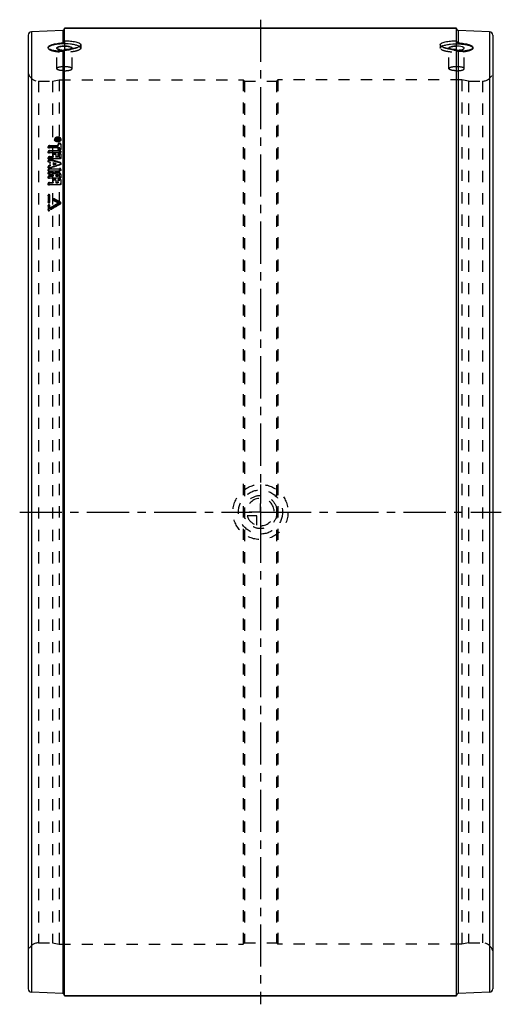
# Model space of a CAD drawing. Header units: millimetres. Extents: x 360 to 640, y 214 to 786.
import ezdxf

# ---------------------------------------------------------------- set-up
doc = ezdxf.new("R2010")
doc.units = ezdxf.units.MM
doc.header["$LTSCALE"] = 65.185185
doc.linetypes.add('CENTER', pattern=[0.6, 0.375, -0.075, 0.075, -0.075])
doc.linetypes.add('HIDDEN', pattern=[0.2, 0.1, -0.1])
doc.layers.get('0').update_dxf_attribs({"linetype": 'CONTINUOUS'})
for name, color, linetype in [('KOERPER', 7, 'CONTINUOUS'), ('KONST.EL_MIT_GEO', 7, 'CONTINUOUS'), ('KURVEN', 7, 'CONTINUOUS'), ('L1', 7, 'CONTINUOUS')]:
    doc.layers.add(name, color=color, linetype=linetype)

msp = doc.modelspace()

# ---------------------------------------------------------------- linework, layer by layer
at = {"color": 8, "linetype": 'HIDDEN'}
for p, q in [((370.85, 750.35), (379, 750.35)), ((490.65, 750.35), (509.35, 750.35)), ((621, 750.35), (629.15, 750.35)), ((370.85, 249.65), (379, 249.65)), ((490.65, 249.65), (509.35, 249.65)), ((621, 249.65), (629.15, 249.65))]:
    msp.add_line(p, q, dxfattribs=at)
at = {"layer": 'KOERPER', "color": 7, "linetype": 'Continuous'}
for p, q in [((614, 781), (386, 781)), ((614, 219), (386, 219))]:
    msp.add_line(p, q, dxfattribs=at)
at = {"layer": 'KONST.EL_MIT_GEO', "color": 7, "linetype": 'Continuous'}
for p, q in [((385.04, 779.79), (366.91, 779)), ((366.91, 779), (366.91, 221)), ((385.04, 779.79), (385.04, 772.55)), ((386, 773.52), (386, 781)), ((386, 781), (614, 781)), ((614, 773.52), (614, 781)), ((614.96, 779.79), (614.96, 772.55)), ((633.09, 779), (614.96, 779.79)), ((633.09, 779), (633.09, 221)), ((365, 777), (365, 223)), ((635, 777), (635, 223)), ((385.04, 767.66), (385.04, 220.21)), ((386, 219), (386, 768.81)), ((614, 219), (614, 768.81)), ((614.96, 767.66), (614.96, 220.21)), ((385.04, 220.21), (366.91, 221)), ((386, 219), (614, 219)), ((633.09, 221), (614.96, 220.21))]:
    msp.add_line(p, q, dxfattribs=at)
at = {"layer": 'KONST.EL_MIT_GEO', "color": 2, "linetype": 'CENTER'}
for p, q in [((386, 773.52), (386, 768.81)), ((614, 768.81), (614, 773.52))]:
    msp.add_line(p, q, dxfattribs=at)
at = {"layer": 'KONST.EL_MIT_GEO', "color": 8, "linetype": 'HIDDEN'}
for p, q in [((376.5, 769.9), (376.5, 769.49)), ((381.55, 757.52), (381.55, 769.49)), ((390.45, 757.52), (390.45, 769.49)), ((395.5, 771.43), (395.5, 769.49)), ((604.5, 771.43), (604.5, 769.49)), ((609.55, 757.52), (609.55, 769.49)), ((618.45, 757.52), (618.45, 769.49)), ((623.5, 769.9), (623.5, 769.49)), ((370.85, 750.35), (370.85, 249.65)), ((370.85, 750.35), (379, 750.35)), ((379, 750.35), (383, 751)), ((379, 750.35), (379, 249.65)), ((383, 751), (383, 249)), ((383, 751), (490, 751)), ((490, 751), (490, 249)), ((490, 751), (490.65, 750.35)), ((490.65, 750.35), (490.65, 249.65)), ((490.65, 750.35), (509.35, 750.35)), ((510, 751), (509.35, 750.35)), ((509.35, 750.35), (509.35, 249.65)), ((510, 751), (510, 249)), ((617, 751), (510, 751)), ((617, 751), (617, 249)), ((621, 750.35), (617, 751)), ((621, 750.35), (621, 249.65)), ((621, 750.35), (629.15, 750.35)), ((629.15, 750.35), (629.15, 249.65)), ((380.31, 716.52), (380.33, 716.13)), ((380.73, 716.54), (380.75, 716.15)), ((381.15, 716.85), (381.18, 715.93)), ((381.15, 716.85), (381.15, 716.67)), ((382.04, 716.76), (381.15, 716.85)), ((381.15, 716.67), (381.57, 716.62)), ((381.15, 716.5), (381.98, 716.52)), ((381.18, 716.28), (381.15, 716.5)), ((381.15, 716.32), (383.13, 716.38)), ((381.18, 716.46), (382.07, 716.37)), ((382, 716.19), (381.18, 716.28)), ((381.18, 716.11), (382, 716.14)), ((381.18, 715.93), (381.18, 716.11)), ((383.16, 716), (381.18, 715.93)), ((381.57, 716.62), (381.84, 716.59)), ((381.84, 716.59), (381.98, 716.58)), ((381.98, 716.58), (382, 716.14)), ((381.98, 716.58), (381.98, 716.52)), ((382, 716.14), (382, 716.19)), ((382.04, 716.76), (382.07, 716.37)), ((382.26, 716.62), (382.29, 716.15)), ((382.26, 716.53), (382.26, 716.62)), ((382.26, 716.53), (382.85, 716.55)), ((382.29, 716.24), (382.29, 716.15)), ((382.29, 716.15), (382.87, 716.17)), ((382.41, 716.89), (382.71, 716.91)), ((382.41, 716.89), (382.43, 716.33)), ((382.41, 716.72), (382.71, 716.73)), ((382.43, 716.51), (382.73, 716.52)), ((382.73, 716.34), (382.43, 716.33)), ((382.71, 716.91), (382.73, 716.34)), ((382.85, 716.64), (382.87, 716.17)), ((382.85, 716.64), (382.85, 716.55)), ((382.87, 716.17), (382.87, 716.26)), ((383.13, 716.65), (383.16, 716)), ((383.13, 716.38), (383.13, 716.65)), ((383.16, 716.27), (383.16, 716)), ((383.58, 716.31), (383.56, 716.7)), ((384, 716.33), (383.98, 716.72)), ((376.49, 712.23), (376.51, 711.85)), ((376.49, 709.32), (376.51, 708.95)), ((377.34, 712.83), (382.29, 712.99)), ((377.34, 712.83), (377.36, 712.45)), ((377.34, 711.72), (382.29, 711.89)), ((377.34, 711.72), (377.36, 711.34)), ((377.34, 709.93), (383.13, 710.12)), ((377.34, 709.93), (377.36, 709.56)), ((377.36, 712.45), (382.31, 712.61)), ((382.31, 711.51), (377.36, 711.34)), ((377.36, 709.56), (383.16, 709.75)), ((382.29, 713.66), (382.31, 713.28)), ((382.31, 712.61), (382.29, 713.66)), ((382.29, 712.99), (382.31, 712.61)), ((382.29, 711.89), (382.31, 711.51)), ((382.31, 710.83), (382.29, 711.89)), ((382.29, 711.21), (382.31, 710.83)), ((383.13, 710.12), (383.16, 709.75)), ((383.98, 713.71), (384, 713.33)), ((383.98, 713.71), (384, 710.89)), ((383.98, 711.27), (384, 710.89)), ((384, 709.24), (383.98, 709.61)), ((376.49, 705.83), (376.51, 705.46)), ((376.49, 704.1), (376.51, 703.74)), ((377, 703.61), (377.02, 703.24)), ((377, 703.61), (377.69, 703.42)), ((377.34, 708.81), (383.13, 709)), ((377.34, 708.81), (377.36, 708.44)), ((377.34, 706.45), (379.39, 706.52)), ((377.34, 706.45), (377.36, 706.08)), ((377.34, 705.3), (383.13, 705.49)), ((377.34, 705.3), (377.36, 704.94)), ((383.16, 708.62), (377.36, 708.44)), ((377.36, 706.08), (379.41, 706.15)), ((383.16, 705.12), (377.36, 704.94)), ((377.68, 704.69), (377.7, 704.32)), ((379.39, 707.66), (379.41, 707.28)), ((379.41, 706.15), (379.39, 707.66)), ((379.39, 706.52), (379.41, 706.15)), ((381.08, 707.71), (381.11, 707.34)), ((381.08, 707.71), (381.11, 706.2)), ((381.08, 706.57), (382.29, 706.61)), ((381.08, 706.57), (381.11, 706.2)), ((381.11, 706.2), (382.31, 706.24)), ((382.29, 707.84), (382.31, 707.47)), ((382.31, 706.24), (382.29, 707.84)), ((382.29, 706.61), (382.31, 706.24)), ((383.13, 709), (383.16, 708.62)), ((383.13, 705.49), (383.16, 705.12)), ((383.98, 707.89), (384, 707.52)), ((383.98, 707.89), (384, 705.72)), ((383.98, 706.09), (384, 705.72)), ((376.49, 700.58), (376.51, 700.22)), ((376.49, 698.8), (376.51, 698.45)), ((377.69, 701.4), (377, 701.16)), ((377, 701.16), (377.02, 700.8)), ((377.71, 703.06), (377.02, 703.24)), ((377.02, 700.8), (377.71, 701.04)), ((377.34, 699.45), (383.13, 699.63)), ((377.34, 699.45), (377.36, 699.09)), ((377.34, 698.26), (383.13, 698.44)), ((377.34, 698.26), (377.36, 697.9)), ((377.36, 699.09), (383.16, 699.27)), ((383.16, 698.08), (377.36, 697.9)), ((377.68, 700.1), (377.7, 699.75)), ((377.71, 701.04), (377.69, 703.42)), ((377.69, 703.42), (377.71, 703.06)), ((377.69, 701.4), (377.71, 701.04)), ((379.39, 702.96), (379.41, 702.6)), ((379.39, 702.96), (379.41, 701.61)), ((379.39, 702.96), (380.21, 702.74)), ((379.39, 701.97), (379.41, 701.61)), ((379.78, 700.81), (381.54, 701.41)), ((380.21, 702.74), (381.03, 702.52)), ((381.03, 702.52), (381.05, 702.15)), ((381.54, 701.41), (383.48, 702.06)), ((383.13, 699.63), (383.16, 699.27)), ((383.13, 698.44), (383.16, 698.08)), ((383.48, 703.13), (383.5, 702.77)), ((383.48, 702.06), (383.5, 701.7)), ((384, 702.27), (383.98, 702.63)), ((384, 698.73), (383.98, 699.09)), ((376.49, 697.01), (376.51, 696.66)), ((376.49, 694.64), (376.51, 694.29)), ((376.98, 696.5), (377, 696.15)), ((377.34, 695.3), (379.39, 695.36)), ((377.34, 695.3), (377.36, 694.95)), ((377.34, 694.08), (383.13, 694.26)), ((377.34, 694.08), (377.36, 693.74)), ((377.36, 694.95), (379.41, 695.01)), ((383.16, 693.91), (377.36, 693.74)), ((377.7, 697.61), (377.72, 697.26)), ((379.39, 695.78), (379.41, 695.43)), ((379.41, 695.01), (379.39, 695.78)), ((379.39, 695.36), (379.41, 695.01)), ((379.39, 692.72), (379.41, 692.37)), ((379.41, 691.14), (379.39, 692.72)), ((380.09, 696.9), (380.11, 696.55)), ((381.08, 695.75), (381.11, 695.06)), ((381.08, 695.75), (381.11, 695.06)), ((381.08, 695.41), (382.29, 695.45)), ((381.08, 692.77), (381.11, 692.42)), ((381.08, 692.77), (381.11, 691.19)), ((381.11, 695.06), (382.31, 695.1)), ((382.29, 695.79), (382.31, 695.1)), ((382.31, 695.1), (382.29, 695.79)), ((382.29, 693.01), (382.31, 692.66)), ((382.31, 691.23), (382.29, 693.01)), ((383.13, 694.26), (383.16, 693.91)), ((383.98, 695.91), (384, 695.49)), ((383.98, 695.84), (383.98, 695.91)), ((383.98, 695.84), (384, 694.55)), ((383.98, 694.89), (384, 694.55)), ((383.98, 693.06), (384, 692.72)), ((383.98, 693.06), (384, 690.66)), ((376.49, 690.75), (376.51, 690.41)), ((377.34, 691.42), (379.39, 691.48)), ((377.34, 691.42), (377.36, 691.08)), ((377.34, 690.18), (383.13, 690.36)), ((377.34, 690.18), (377.36, 689.84)), ((377.36, 691.08), (379.41, 691.14)), ((383.16, 690.02), (377.36, 689.84)), ((379.39, 691.48), (379.41, 691.14)), ((381.08, 691.54), (382.29, 691.57)), ((381.08, 691.54), (381.11, 691.19)), ((381.11, 691.19), (382.31, 691.23)), ((382.29, 691.57), (382.31, 691.23)), ((383.13, 690.36), (383.16, 690.02)), ((383.98, 691), (384, 690.66)), ((376.49, 684.01), (376.51, 679.94)), ((376.51, 683.68), (376.49, 684.01)), ((377.5, 679.97), (377.48, 684.04)), ((377.5, 683.71), (377.48, 684.04)), ((379.37, 681.57), (379.39, 681.25)), ((379.59, 680.97), (379.56, 681.3)), ((380.18, 681.59), (380.16, 681.92)), ((376.51, 679.94), (376.49, 680.26)), ((376.49, 677.98), (376.51, 675.37)), ((376.51, 677.67), (376.49, 677.98)), ((376.51, 675.37), (376.49, 675.69)), ((377.28, 675.4), (378, 675.84)), ((377.3, 675.09), (377.28, 675.4)), ((377.5, 679.97), (377.48, 680.29)), ((377.5, 676.17), (377.48, 678.01)), ((377.5, 677.69), (377.48, 678.01)), ((377.5, 676.17), (377.48, 676.48)), ((378, 675.84), (378.58, 676.19)), ((382.69, 679.29), (382.67, 679.61)), ((383.09, 678.92), (383.78, 679.33)), ((383.8, 679.63), (383.78, 679.95)), ((383.8, 679.01), (383.78, 679.33)), ((384, 679.35), (383.98, 679.67)), ((370.85, 249.65), (379, 249.65)), ((379, 249.65), (383, 249)), ((383, 249), (490, 249)), ((490, 249), (490.65, 249.65)), ((490.65, 249.65), (509.35, 249.65)), ((510, 249), (509.35, 249.65)), ((617, 249), (510, 249)), ((621, 249.65), (617, 249)), ((621, 249.65), (629.15, 249.65))]:
    msp.add_line(p, q, dxfattribs=at)
at = {"layer": 'KONST.EL_MIT_GEO', "color": 7, "linetype": 'Continuous'}
for centre, radius, start, end in [((367, 777), 2, 92.5, 180), ((385, 780.79), 1, 272.5, 321.1111), ((615, 780.79), 1, 180, 267.5), ((633, 777), 2, 0, 87.5), ((384.64, 798.76), 31.1, 267.9323, 270.7424), ((385.93, 783.89), 15.55, 263.9669, 268.0545), ((385.03, 768.64), 0.982, 270.7839, 281.068), ((386, 753.7), 16.94, 90.0014, 92.0204), ((386, 785.28), 16.94, 267.9796, 269.9986), ((386, 800.89), 32.08, 269.9924, 273.5602), ((386.14, 798.71), 29.9, 273.5552, 275.3831), ((613.86, 798.72), 29.9, 264.6197, 266.4469), ((614, 800.89), 32.08, 266.442, 270.0075), ((614, 785.28), 16.94, 270.0014, 272.0204), ((614.07, 783.89), 15.55, 271.9455, 276.0331), ((615.36, 798.76), 31.11, 269.2576, 272.0667), ((367, 223), 2, 180, 267.5), ((385, 219.21), 1, 38.8889, 87.5), ((615, 219.21), 1, 92.5, 180), ((633, 223), 2, 272.5, 360)]:
    msp.add_arc(centre, radius, start, end, dxfattribs=at)
at = {"layer": 'KONST.EL_MIT_GEO', "color": 8, "linetype": 'HIDDEN'}
for centre, radius, start, end in [((385, 780.79), 1, 321.1111, 360), ((384.62, 797.92), 30.27, 267.3336, 269.1746), ((384.64, 799.11), 31.46, 269.1667, 270.7298), ((385.04, 768.61), 0.958, 343.497, 349.3292), ((385.07, 768.61), 0.927, 349.2915, 359.9323), ((386, 801.2), 32.38, 270.001, 271.7029), ((386, 785.28), 16.94, 269.9986, 272.0204), ((386.07, 783.89), 15.55, 271.9455, 276.0331), ((386.01, 800.84), 32.03, 271.7004, 272.9375), ((386.08, 799.53), 30.72, 272.9325, 274.4324), ((386.29, 796.95), 28.13, 274.4196, 277.9227), ((613.63, 796.19), 27.36, 262.0281, 265.6313), ((613.92, 799.54), 30.72, 265.5694, 267.0687), ((613.93, 783.89), 15.55, 263.9669, 268.0545), ((613.99, 800.84), 32.03, 267.0638, 268.302), ((614, 801.2), 32.39, 268.2987, 269.9991), ((614, 785.28), 16.94, 267.9796, 270.0014), ((614.97, 768.64), 0.982, 258.921, 269.216), ((615.36, 799.11), 31.46, 269.2702, 270.8326), ((615.38, 797.92), 30.27, 270.8247, 272.6653), ((370.85, 756.35), 6, 193.0029, 270), ((629.15, 756.35), 6, 270, 346.9971), ((382.01, 717.97), 2.52, 254.7424, 260.5398), ((382.12, 715.65), 1.84, 108.2664, 114.4547), ((382.19, 715.45), 2.06, 102.7798, 108.2769), ((382.05, 718.21), 2.76, 260.5182, 271.9174), ((382.22, 715.32), 2.19, 91.9663, 102.8101), ((382.05, 718.27), 2.82, 271.958, 282.8691), ((382.08, 718.12), 2.67, 282.8209, 288.2459), ((382.17, 717.87), 2.4, 288.2364, 294.204), ((383.23, 716.68), 0.752, 352.582, 2.9674), ((-101.39, -1086.23), 1853.89, 74.83844, 75.02396), ((-101.26, -1089.71), 1856.87, 74.86701, 75.05221), ((1313.98, -2072.14), 2925.75, 108.54403, 108.6638), ((-97.73, -201.89), 1003.9, 61.4109, 61.61235), ((-97.3, -203.16), 1004.54, 61.45708, 61.65831), ((-94.54, -198.78), 1000.48, 61.43915, 61.67518), ((-94.12, -200.06), 1001.13, 61.48528, 61.72106), ((1141.66, -582.48), 1471.64, 120.99598, 121.29167), ((1134.75, -571.65), 1459.89, 121.00851, 121.24633), ((1134.73, -574.08), 1461.68, 120.96444, 121.20186), ((1140.36, -577.84), 1467.28, 121.07176, 121.2772), ((370.85, 243.65), 6, 90, 166.9971), ((629.15, 243.65), 6, 13.0029, 90), ((385, 219.21), 1, 0, 38.8889)]:
    msp.add_arc(centre, radius, start, end, dxfattribs=at)
at = {"layer": 'KONST.EL_MIT_GEO', "color": 7, "linetype": 'Continuous'}
for points, knots in [([(376.5, 769.9), (376.5, 770.26), (377.07, 770.81), (377.96, 771.24), (379.5, 771.79), (381.88, 772.26), (383.93, 772.48), (385.04, 772.55)], [0, 0, 0, 0, 0.118085, 0.212819, 0.332923, 0.638063, 1, 1, 1, 1]), ([(385.04, 772.55), (385.29, 772.56), (385.79, 772.78), (386, 773.28), (386, 773.52)], [0, 0, 0, 0, 0.506716, 1, 1, 1, 1]), ([(386, 773.73), (387.21, 773.73), (389.47, 773.63), (392.11, 773.28), (393.83, 772.79), (394.83, 772.38), (395.5, 771.81), (395.5, 771.43)], [0, 0, 0, 0, 0.359588, 0.667685, 0.789217, 0.884515, 1, 1, 1, 1]), ([(604.5, 771.43), (604.5, 771.81), (605.17, 772.38), (606.17, 772.79), (607.89, 773.28), (610.53, 773.63), (612.79, 773.73), (614, 773.73)], [0, 0, 0, 0, 0.115485, 0.210783, 0.332315, 0.640413, 1, 1, 1, 1]), ([(614.96, 772.55), (616.07, 772.48), (618.12, 772.26), (620.5, 771.79), (622.04, 771.24), (622.93, 770.81), (623.5, 770.26), (623.5, 769.9)], [0, 0, 0, 0, 0.361937, 0.667077, 0.787181, 0.881915, 1, 1, 1, 1]), ([(383.52, 767.67), (381.9, 767.73), (379.7, 767.97), (377.38, 768.78), (376.63, 769.38), (376.53, 769.7)], [0, 0, 0, 0, 0.651401, 0.867735, 1, 1, 1, 1]), ([(393.93, 770.85), (393.31, 771.09), (391.84, 771.48), (388.47, 771.96), (384.81, 772.02), (381.28, 771.67), (379.08, 771.23), (377.52, 770.68), (376.72, 770.1), (376.57, 769.79)], [0, 0, 0, 0, 0.112186, 0.252494, 0.5697, 0.719674, 0.846637, 0.94104, 1, 1, 1, 1]), ([(385.4, 770.63), (384.48, 770.6), (383.23, 770.45), (381.94, 770.04), (381.55, 769.66), (381.55, 769.49)], [0, 0, 0, 0, 0.668009, 0.881316, 1, 1, 1, 1]), ([(381.55, 769.49), (381.55, 769.26), (382.24, 768.79), (382.85, 768.67), (383.29, 768.58)], [0, 0, 0, 0, 0.337878, 1, 1, 1, 1]), ([(383.29, 768.58), (383.37, 768.56), (383.7, 768.5), (384.04, 768.46), (384.3, 768.43)], [0, 0, 0, 0, 0.236433, 1, 1, 1, 1]), ([(387.7, 770.56), (387.57, 770.57), (387, 770.62), (386.43, 770.65), (386, 770.65)], [0, 0, 0, 0, 0.242645, 1, 1, 1, 1]), ([(390.45, 769.49), (390.45, 769.62), (390.21, 769.93), (389.28, 770.33), (388.38, 770.48), (387.7, 770.56)], [0, 0, 0, 0, 0.125814, 0.333642, 1, 1, 1, 1]), ([(393.7, 769.93), (393.02, 769.67), (391.44, 769.26), (389.84, 769.03), (388.95, 768.95)], [0, 0, 0, 0, 0.448942, 1, 1, 1, 1]), ([(390.17, 769.09), (390.22, 769.12), (390.34, 769.22), (390.45, 769.38), (390.45, 769.49)], [0, 0, 0, 0, 0.311983, 1, 1, 1, 1]), ([(395.5, 771.43), (395.5, 771.13), (395.11, 770.65), (394.43, 770.24), (393.96, 770.03), (393.7, 769.93)], [0, 0, 0, 0, 0.370728, 0.65023, 1, 1, 1, 1]), ([(394.76, 770.45), (394.7, 770.48), (394.43, 770.63), (394.15, 770.76), (393.93, 770.85)], [0, 0, 0, 0, 0.225795, 1, 1, 1, 1]), ([(606.3, 769.93), (606.04, 770.03), (605.57, 770.24), (604.89, 770.65), (604.5, 771.13), (604.5, 771.43)], [0, 0, 0, 0, 0.349782, 0.629291, 1, 1, 1, 1]), ([(605.24, 770.45), (605.3, 770.48), (605.57, 770.63), (605.85, 770.76), (606.07, 770.85)], [0, 0, 0, 0, 0.225795, 1, 1, 1, 1]), ([(606.07, 770.85), (606.69, 771.09), (608.16, 771.48), (611.53, 771.96), (615.19, 772.02), (618.72, 771.67), (620.92, 771.23), (622.48, 770.68), (623.28, 770.1), (623.43, 769.79)], [0, 0, 0, 0, 0.112186, 0.252494, 0.5697, 0.719674, 0.846637, 0.94104, 1, 1, 1, 1]), ([(611.05, 768.95), (610.16, 769.03), (608.56, 769.26), (606.98, 769.67), (606.3, 769.93)], [0, 0, 0, 0, 0.551048, 1, 1, 1, 1]), ([(612.3, 770.56), (611.62, 770.48), (610.72, 770.33), (609.79, 769.93), (609.55, 769.62), (609.55, 769.49)], [0, 0, 0, 0, 0.666358, 0.874186, 1, 1, 1, 1]), ([(609.55, 769.49), (609.55, 769.46), (609.58, 769.29), (609.72, 769.17), (609.83, 769.09)], [0, 0, 0, 0, 0.207661, 1, 1, 1, 1]), ([(614, 770.65), (613.57, 770.65), (613, 770.62), (612.43, 770.57), (612.3, 770.56)], [0, 0, 0, 0, 0.757355, 1, 1, 1, 1]), ([(618.45, 769.49), (618.45, 769.68), (618.14, 769.95), (617.67, 770.15), (616.31, 770.57), (615.05, 770.65), (614, 770.65)], [0, 0, 0, 0, 0.116839, 0.212936, 0.334834, 1, 1, 1, 1]), ([(614.96, 767.66), (614.71, 767.66), (614.21, 767.86), (614, 768.37), (614, 768.61)], [0, 0, 0, 0, 0.504306, 1, 1, 1, 1]), ([(615.7, 768.43), (615.79, 768.44), (616.13, 768.48), (616.47, 768.53), (616.71, 768.58)], [0, 0, 0, 0, 0.262765, 1, 1, 1, 1]), ([(622.38, 768.75), (621.61, 768.39), (619.63, 767.9), (617.63, 767.72), (616.48, 767.67)], [0, 0, 0, 0, 0.426393, 1, 1, 1, 1]), ([(616.71, 768.58), (617.15, 768.67), (617.76, 768.79), (618.45, 769.26), (618.45, 769.49)], [0, 0, 0, 0, 0.662122, 1, 1, 1, 1]), ([(623.5, 769.9), (623.5, 769.79), (623.42, 769.5), (623.02, 769.09), (622.62, 768.86), (622.38, 768.75)], [0, 0, 0, 0, 0.18432, 0.527555, 1, 1, 1, 1])]:
    msp.add_open_spline(points, degree=3, knots=knots, dxfattribs=at)
at = {"layer": 'KONST.EL_MIT_GEO', "color": 8, "linetype": 'HIDDEN'}
for points, knots in [([(614.96, 772.55), (614.71, 772.56), (614.21, 772.78), (614, 773.28), (614, 773.52)], [0, 0, 0, 0, 0.506723, 1, 1, 1, 1]), ([(395.5, 769.49), (395.5, 769.1), (394.83, 768.52), (393.83, 768.08), (392.64, 767.71), (391.22, 767.42), (388.98, 767.12), (386, 766.98), (383.02, 767.12), (380.78, 767.42), (379.36, 767.71), (378.17, 768.08), (377.17, 768.52), (376.5, 769.1), (376.5, 769.49)], [0, 0, 0, 0, 0.058344, 0.106302, 0.167192, 0.239541, 0.32105, 0.5, 0.67895, 0.760459, 0.832808, 0.893698, 0.941656, 1, 1, 1, 1]), ([(381.55, 769.49), (381.55, 769.68), (381.86, 769.95), (382.33, 770.15), (383.69, 770.57), (384.95, 770.65), (386, 770.65)], [0, 0, 0, 0, 0.116839, 0.212936, 0.334834, 1, 1, 1, 1]), ([(383.29, 768.58), (382.9, 768.66), (382.31, 768.81), (381.69, 769.14), (381.59, 769.34)], [0, 0, 0, 0, 0.629763, 1, 1, 1, 1]), ([(385.04, 767.66), (385.25, 767.66), (385.66, 767.79), (385.9, 768.15), (385.96, 768.34)], [0, 0, 0, 0, 0.503431, 1, 1, 1, 1]), ([(386, 770.65), (387.05, 770.65), (388.31, 770.57), (389.67, 770.15), (390.14, 769.95), (390.45, 769.68), (390.45, 769.49)], [0, 0, 0, 0, 0.665166, 0.787064, 0.883161, 1, 1, 1, 1]), ([(387.7, 768.43), (387.57, 768.41), (387, 768.36), (386.43, 768.34), (386, 768.34)], [0, 0, 0, 0, 0.242645, 1, 1, 1, 1]), ([(387.7, 768.43), (388.21, 768.48), (389.05, 768.62), (389.89, 768.89), (390.17, 769.09)], [0, 0, 0, 0, 0.593393, 1, 1, 1, 1]), ([(393.93, 770.85), (394.22, 770.74), (394.84, 770.46), (395.5, 769.89), (395.5, 769.49)], [0, 0, 0, 0, 0.441082, 1, 1, 1, 1]), ([(395.5, 769.49), (395.5, 769.58), (395.41, 769.99), (395.04, 770.27), (394.76, 770.45)], [0, 0, 0, 0, 0.199806, 1, 1, 1, 1]), ([(606.07, 770.85), (605.78, 770.74), (605.16, 770.46), (604.5, 769.89), (604.5, 769.49)], [0, 0, 0, 0, 0.441082, 1, 1, 1, 1]), ([(604.5, 769.49), (604.5, 769.58), (604.59, 769.99), (604.96, 770.27), (605.24, 770.45)], [0, 0, 0, 0, 0.199805, 1, 1, 1, 1]), ([(623.5, 769.49), (623.5, 769.1), (622.83, 768.52), (621.83, 768.08), (620.64, 767.71), (619.22, 767.42), (616.98, 767.12), (614, 766.98), (611.02, 767.12), (608.78, 767.42), (607.36, 767.71), (606.17, 768.08), (605.17, 768.52), (604.5, 769.1), (604.5, 769.49)], [0, 0, 0, 0, 0.058344, 0.106302, 0.167192, 0.239541, 0.32105, 0.5, 0.67895, 0.760459, 0.832808, 0.893698, 0.941656, 1, 1, 1, 1]), ([(609.55, 769.49), (609.55, 769.68), (609.86, 769.95), (610.33, 770.15), (611.69, 770.57), (612.95, 770.65), (614, 770.65)], [0, 0, 0, 0, 0.116839, 0.212936, 0.334834, 1, 1, 1, 1]), ([(612.3, 768.43), (611.79, 768.48), (610.95, 768.62), (610.11, 768.89), (609.83, 769.09)], [0, 0, 0, 0, 0.593399, 1, 1, 1, 1]), ([(612.3, 768.43), (612.43, 768.41), (613, 768.36), (613.57, 768.34), (614, 768.34)], [0, 0, 0, 0, 0.242645, 1, 1, 1, 1]), ([(616.79, 767.69), (618.33, 767.76), (620.43, 768), (622.64, 768.8), (623.35, 769.37), (623.46, 769.67)], [0, 0, 0, 0, 0.649197, 0.865595, 1, 1, 1, 1]), ([(386, 758.67), (384.95, 758.67), (383.69, 758.59), (382.33, 758.18), (381.86, 757.97), (381.55, 757.7), (381.55, 757.52)], [0, 0, 0, 0, 0.665272, 0.787133, 0.883141, 1, 1, 1, 1]), ([(386, 756.36), (384.95, 756.36), (383.69, 756.44), (382.33, 756.85), (381.86, 757.06), (381.55, 757.33), (381.55, 757.52)], [0, 0, 0, 0, 0.665272, 0.787133, 0.883141, 1, 1, 1, 1]), ([(390.45, 757.52), (390.45, 757.7), (390.14, 757.97), (389.67, 758.18), (388.31, 758.59), (387.05, 758.67), (386, 758.67)], [0, 0, 0, 0, 0.116859, 0.212867, 0.334728, 1, 1, 1, 1]), ([(386, 756.36), (387.05, 756.36), (388.31, 756.44), (389.67, 756.85), (390.14, 757.06), (390.45, 757.33), (390.45, 757.52)], [0, 0, 0, 0, 0.665272, 0.787133, 0.883141, 1, 1, 1, 1]), ([(614, 758.67), (612.95, 758.67), (611.69, 758.59), (610.33, 758.18), (609.86, 757.97), (609.55, 757.7), (609.55, 757.52)], [0, 0, 0, 0, 0.665272, 0.787133, 0.883141, 1, 1, 1, 1]), ([(614, 756.36), (612.95, 756.36), (611.69, 756.44), (610.33, 756.85), (609.86, 757.06), (609.55, 757.33), (609.55, 757.52)], [0, 0, 0, 0, 0.665272, 0.787133, 0.883141, 1, 1, 1, 1]), ([(618.45, 757.52), (618.45, 757.7), (618.14, 757.97), (617.67, 758.18), (616.31, 758.59), (615.05, 758.67), (614, 758.67)], [0, 0, 0, 0, 0.116859, 0.212867, 0.334728, 1, 1, 1, 1]), ([(614, 756.36), (615.05, 756.36), (616.31, 756.44), (617.67, 756.85), (618.14, 757.06), (618.45, 757.33), (618.45, 757.52)], [0, 0, 0, 0, 0.665272, 0.787133, 0.883141, 1, 1, 1, 1]), ([(382.14, 717.78), (381.9, 717.77), (381.44, 717.69), (380.7, 717.39), (380.29, 716.85), (380.31, 716.52)], [0, 0, 0, 0, 0.302821, 0.580797, 1, 1, 1, 1]), ([(380.33, 716.13), (380.31, 716.46), (380.73, 717), (381.46, 717.3), (381.92, 717.38), (382.17, 717.39)], [0, 0, 0, 0, 0.419121, 0.6972, 1, 1, 1, 1]), ([(380.31, 716.52), (380.31, 716.46), (380.36, 716.19), (380.54, 715.97), (380.7, 715.85)], [0, 0, 0, 0, 0.233721, 1, 1, 1, 1]), ([(382.17, 715.07), (381.94, 715.06), (381.49, 715.1), (380.78, 715.34), (380.35, 715.81), (380.33, 716.13)], [0, 0, 0, 0, 0.302795, 0.579198, 1, 1, 1, 1]), ([(380.73, 716.54), (380.73, 716.59), (380.75, 716.82), (380.9, 717.02), (381.04, 717.14)], [0, 0, 0, 0, 0.231015, 1, 1, 1, 1]), ([(382.14, 715.72), (381.81, 715.71), (381.21, 715.78), (380.75, 716.29), (380.73, 716.54)], [0, 0, 0, 0, 0.577056, 1, 1, 1, 1]), ([(380.75, 716.15), (380.74, 716.41), (381.19, 716.99), (381.81, 717.11), (382.17, 717.12)], [0, 0, 0, 0, 0.421909, 1, 1, 1, 1]), ([(382.17, 715.34), (381.83, 715.32), (381.23, 715.4), (380.77, 715.91), (380.75, 716.15)], [0, 0, 0, 0, 0.576561, 1, 1, 1, 1]), ([(382.4, 716.89), (382.3, 716.89), (382.17, 716.86), (382.06, 716.78), (382.04, 716.76)], [0, 0, 0, 0, 0.778263, 1, 1, 1, 1]), ([(383.98, 716.72), (383.96, 717.04), (383.53, 717.51), (382.82, 717.74), (382.37, 717.78), (382.14, 717.78)], [0, 0, 0, 0, 0.419922, 0.696431, 1, 1, 1, 1]), ([(383.56, 716.7), (383.57, 716.44), (383.12, 715.86), (382.5, 715.73), (382.14, 715.72)], [0, 0, 0, 0, 0.421954, 1, 1, 1, 1]), ([(382.17, 717.39), (382.4, 717.4), (382.84, 717.35), (383.56, 717.12), (383.98, 716.65), (384, 716.33)], [0, 0, 0, 0, 0.303457, 0.579977, 1, 1, 1, 1]), ([(382.17, 717.12), (382.5, 717.13), (383.1, 717.06), (383.57, 716.55), (383.58, 716.31)], [0, 0, 0, 0, 0.577193, 1, 1, 1, 1]), ([(384, 716.33), (384.02, 716), (383.61, 715.46), (382.87, 715.15), (382.41, 715.07), (382.17, 715.07)], [0, 0, 0, 0, 0.419759, 0.697777, 1, 1, 1, 1]), ([(383.58, 716.31), (383.59, 716.05), (383.14, 715.47), (382.52, 715.35), (382.17, 715.34)], [0, 0, 0, 0, 0.422436, 1, 1, 1, 1]), ([(382.29, 716.24), (382.29, 716.27), (382.33, 716.33), (382.38, 716.31), (382.4, 716.31)], [0, 0, 0, 0, 0.673893, 1, 1, 1, 1]), ([(383.13, 716.65), (383.13, 716.69), (383.06, 716.86), (382.85, 716.91), (382.71, 716.91)], [0, 0, 0, 0, 0.202499, 1, 1, 1, 1]), ([(382.73, 716.52), (382.78, 716.52), (382.95, 716.51), (383.16, 716.38), (383.16, 716.27)], [0, 0, 0, 0, 0.3119, 1, 1, 1, 1]), ([(382.73, 716.34), (382.76, 716.34), (382.8, 716.34), (382.86, 716.31), (382.85, 716.28), (382.84, 716.27)], [0, 0, 0, 0, 0.588483, 0.788028, 1, 1, 1, 1]), ([(383.56, 715.92), (383.61, 715.97), (383.81, 716.14), (383.95, 716.39), (383.97, 716.58)], [0, 0, 0, 0, 0.278531, 1, 1, 1, 1]), ([(377.34, 712.83), (377.12, 712.82), (376.75, 712.74), (376.48, 712.38), (376.49, 712.23)], [0, 0, 0, 0, 0.573625, 1, 1, 1, 1]), ([(377.34, 709.93), (377.12, 709.93), (376.74, 709.84), (376.48, 709.48), (376.49, 709.32)], [0, 0, 0, 0, 0.570781, 1, 1, 1, 1]), ([(376.49, 712.23), (376.5, 712.08), (376.77, 711.77), (377.14, 711.72), (377.34, 711.72)], [0, 0, 0, 0, 0.427599, 1, 1, 1, 1]), ([(376.49, 709.32), (376.5, 709.17), (376.77, 708.85), (377.14, 708.8), (377.34, 708.81)], [0, 0, 0, 0, 0.43049, 1, 1, 1, 1]), ([(376.51, 711.85), (376.5, 712.01), (376.77, 712.36), (377.15, 712.44), (377.36, 712.45)], [0, 0, 0, 0, 0.42602, 1, 1, 1, 1]), ([(376.51, 708.95), (376.5, 709.11), (376.77, 709.47), (377.15, 709.55), (377.36, 709.56)], [0, 0, 0, 0, 0.428861, 1, 1, 1, 1]), ([(377.36, 711.34), (377.16, 711.34), (376.79, 711.39), (376.52, 711.7), (376.51, 711.85)], [0, 0, 0, 0, 0.572601, 1, 1, 1, 1]), ([(383.98, 713.71), (383.98, 714.04), (383.11, 714.44), (382.29, 714), (382.29, 713.66)], [0, 0, 0, 0, 0.492654, 1, 1, 1, 1]), ([(382.31, 713.28), (382.31, 713.62), (383.13, 714.05), (384, 713.66), (384, 713.33)], [0, 0, 0, 0, 0.507706, 1, 1, 1, 1]), ([(384, 710.89), (384, 710.55), (383.18, 710.09), (382.31, 710.5), (382.31, 710.83)], [0, 0, 0, 0, 0.507617, 1, 1, 1, 1]), ([(382.4, 710.94), (382.44, 710.9), (382.65, 710.72), (382.94, 710.68), (383.14, 710.69)], [0, 0, 0, 0, 0.220654, 1, 1, 1, 1]), ([(383.98, 709.61), (383.97, 709.76), (383.7, 710.08), (383.33, 710.13), (383.13, 710.12)], [0, 0, 0, 0, 0.430136, 1, 1, 1, 1]), ([(383.13, 709), (383.35, 709), (383.73, 709.09), (383.99, 709.45), (383.98, 709.61)], [0, 0, 0, 0, 0.570483, 1, 1, 1, 1]), ([(383.14, 710.69), (383.35, 710.69), (383.72, 710.77), (383.98, 711.11), (383.98, 711.27)], [0, 0, 0, 0, 0.570293, 1, 1, 1, 1]), ([(383.16, 709.75), (383.36, 709.75), (383.72, 709.7), (383.99, 709.39), (384, 709.24)], [0, 0, 0, 0, 0.570066, 1, 1, 1, 1]), ([(377.34, 706.45), (377.12, 706.44), (376.74, 706.36), (376.48, 705.99), (376.49, 705.83)], [0, 0, 0, 0, 0.567504, 1, 1, 1, 1]), ([(377.68, 704.69), (377.54, 704.73), (377.26, 704.74), (376.88, 704.63), (376.57, 704.43), (376.48, 704.2), (376.49, 704.1)], [0, 0, 0, 0, 0.280013, 0.556124, 0.799519, 1, 1, 1, 1]), ([(376.49, 705.83), (376.5, 705.67), (376.77, 705.35), (377.14, 705.3), (377.34, 705.3)], [0, 0, 0, 0, 0.433817, 1, 1, 1, 1]), ([(376.49, 704.1), (376.49, 704.05), (376.56, 703.8), (376.81, 703.66), (377, 703.61)], [0, 0, 0, 0, 0.222048, 1, 1, 1, 1]), ([(376.51, 705.46), (376.5, 705.62), (376.76, 705.99), (377.15, 706.07), (377.36, 706.08)], [0, 0, 0, 0, 0.432132, 1, 1, 1, 1]), ([(377.36, 708.44), (377.16, 708.43), (376.79, 708.48), (376.52, 708.8), (376.51, 708.95)], [0, 0, 0, 0, 0.569714, 1, 1, 1, 1]), ([(377.36, 704.94), (377.16, 704.93), (376.79, 704.99), (376.52, 705.31), (376.51, 705.46)], [0, 0, 0, 0, 0.566391, 1, 1, 1, 1]), ([(376.51, 703.74), (376.51, 703.83), (376.59, 704.06), (376.9, 704.26), (377.28, 704.37), (377.57, 704.36), (377.7, 704.32)], [0, 0, 0, 0, 0.199926, 0.442944, 0.719077, 1, 1, 1, 1]), ([(377.02, 703.24), (376.95, 703.26), (376.72, 703.34), (376.52, 703.56), (376.51, 703.74)], [0, 0, 0, 0, 0.294518, 1, 1, 1, 1]), ([(381.08, 707.71), (381.08, 708.05), (380.21, 708.47), (379.39, 708), (379.39, 707.66)], [0, 0, 0, 0, 0.492748, 1, 1, 1, 1]), ([(379.41, 707.28), (379.41, 707.63), (380.23, 708.1), (381.11, 707.67), (381.11, 707.34)], [0, 0, 0, 0, 0.507604, 1, 1, 1, 1]), ([(383.98, 707.89), (383.98, 708.23), (383.11, 708.65), (382.29, 708.18), (382.29, 707.84)], [0, 0, 0, 0, 0.492746, 1, 1, 1, 1]), ([(382.31, 707.47), (382.31, 707.81), (383.13, 708.28), (384, 707.86), (384, 707.52)], [0, 0, 0, 0, 0.507607, 1, 1, 1, 1]), ([(383.13, 705.49), (383.34, 705.5), (383.72, 705.58), (383.98, 705.93), (383.98, 706.09)], [0, 0, 0, 0, 0.565101, 1, 1, 1, 1]), ([(384, 709.24), (384.01, 709.08), (383.75, 708.72), (383.37, 708.63), (383.16, 708.62)], [0, 0, 0, 0, 0.429159, 1, 1, 1, 1]), ([(384, 705.72), (384, 705.56), (383.74, 705.22), (383.36, 705.13), (383.16, 705.12)], [0, 0, 0, 0, 0.4348, 1, 1, 1, 1]), ([(377, 701.16), (376.85, 701.11), (376.6, 700.98), (376.48, 700.7), (376.49, 700.58)], [0, 0, 0, 0, 0.551065, 1, 1, 1, 1]), ([(377.34, 699.45), (377.12, 699.44), (376.73, 699.35), (376.48, 698.97), (376.49, 698.8)], [0, 0, 0, 0, 0.561362, 1, 1, 1, 1]), ([(376.49, 700.58), (376.5, 700.38), (376.94, 700.01), (377.43, 700.02), (377.68, 700.1)], [0, 0, 0, 0, 0.437779, 1, 1, 1, 1]), ([(376.49, 698.8), (376.5, 698.65), (376.76, 698.32), (377.14, 698.25), (377.34, 698.26)], [0, 0, 0, 0, 0.440046, 1, 1, 1, 1]), ([(376.51, 700.22), (376.5, 700.34), (376.62, 700.62), (376.88, 700.76), (377.02, 700.8)], [0, 0, 0, 0, 0.448195, 1, 1, 1, 1]), ([(376.51, 698.45), (376.5, 698.62), (376.75, 698.99), (377.14, 699.09), (377.36, 699.09)], [0, 0, 0, 0, 0.438266, 1, 1, 1, 1]), ([(377.7, 699.75), (377.45, 699.66), (376.97, 699.65), (376.52, 700.02), (376.51, 700.22)], [0, 0, 0, 0, 0.56257, 1, 1, 1, 1]), ([(377.36, 697.9), (377.16, 697.9), (376.78, 697.96), (376.52, 698.29), (376.51, 698.45)], [0, 0, 0, 0, 0.560171, 1, 1, 1, 1]), ([(383.98, 699.09), (383.97, 699.24), (383.71, 699.57), (383.34, 699.64), (383.13, 699.63)], [0, 0, 0, 0, 0.439728, 1, 1, 1, 1]), ([(383.13, 698.44), (383.35, 698.44), (383.74, 698.54), (383.99, 698.92), (383.98, 699.09)], [0, 0, 0, 0, 0.561088, 1, 1, 1, 1]), ([(383.16, 699.27), (383.36, 699.28), (383.73, 699.22), (383.99, 698.89), (384, 698.73)], [0, 0, 0, 0, 0.560486, 1, 1, 1, 1]), ([(384, 698.73), (384.01, 698.56), (383.76, 698.19), (383.37, 698.09), (383.16, 698.08)], [0, 0, 0, 0, 0.438541, 1, 1, 1, 1]), ([(383.98, 702.63), (383.98, 702.69), (383.91, 702.93), (383.66, 703.08), (383.48, 703.13)], [0, 0, 0, 0, 0.222737, 1, 1, 1, 1]), ([(383.48, 702.06), (383.55, 702.08), (383.79, 702.19), (383.99, 702.45), (383.98, 702.63)], [0, 0, 0, 0, 0.295154, 1, 1, 1, 1]), ([(383.5, 702.77), (383.57, 702.75), (383.79, 702.66), (383.99, 702.44), (384, 702.27)], [0, 0, 0, 0, 0.29149, 1, 1, 1, 1]), ([(384, 702.27), (384.01, 702.21), (383.95, 701.94), (383.69, 701.76), (383.5, 701.7)], [0, 0, 0, 0, 0.21901, 1, 1, 1, 1]), ([(377.7, 697.61), (377.56, 697.65), (377.27, 697.67), (376.88, 697.56), (376.56, 697.35), (376.48, 697.11), (376.49, 697.01)], [0, 0, 0, 0, 0.276484, 0.550685, 0.794958, 1, 1, 1, 1]), ([(377.34, 695.3), (377.12, 695.29), (376.72, 695.19), (376.48, 694.81), (376.49, 694.64)], [0, 0, 0, 0, 0.557977, 1, 1, 1, 1]), ([(376.49, 697.01), (376.49, 696.95), (376.56, 696.71), (376.8, 696.56), (376.98, 696.5)], [0, 0, 0, 0, 0.226243, 1, 1, 1, 1]), ([(376.49, 694.64), (376.5, 694.48), (376.76, 694.14), (377.14, 694.08), (377.34, 694.08)], [0, 0, 0, 0, 0.443473, 1, 1, 1, 1]), ([(376.51, 694.29), (376.5, 694.46), (376.75, 694.85), (377.14, 694.94), (377.36, 694.95)], [0, 0, 0, 0, 0.441647, 1, 1, 1, 1]), ([(376.51, 696.66), (376.51, 696.76), (376.58, 697), (376.9, 697.21), (377.29, 697.32), (377.58, 697.3), (377.72, 697.26)], [0, 0, 0, 0, 0.204509, 0.448353, 0.722579, 1, 1, 1, 1]), ([(377, 696.15), (376.93, 696.17), (376.71, 696.26), (376.52, 696.48), (376.51, 696.66)], [0, 0, 0, 0, 0.289503, 1, 1, 1, 1]), ([(377.36, 693.74), (377.16, 693.73), (376.78, 693.8), (376.52, 694.13), (376.51, 694.29)], [0, 0, 0, 0, 0.556748, 1, 1, 1, 1]), ([(381.08, 692.77), (381.08, 692.93), (380.83, 693.29), (380.23, 693.4), (379.64, 693.25), (379.39, 692.89), (379.39, 692.72)], [0, 0, 0, 0, 0.219986, 0.494885, 0.775206, 1, 1, 1, 1]), ([(379.41, 692.37), (379.41, 692.54), (379.66, 692.9), (380.16, 693.03), (380.58, 692.99), (380.92, 692.85), (381.11, 692.59), (381.11, 692.42)], [0, 0, 0, 0, 0.224052, 0.503631, 0.648356, 0.781097, 1, 1, 1, 1]), ([(383.98, 695.91), (383.96, 696.23), (383.59, 696.91), (382.51, 697.41), (381.26, 697.43), (380.43, 697.14), (380.09, 696.9)], [0, 0, 0, 0, 0.20643, 0.454317, 0.732721, 1, 1, 1, 1]), ([(380.11, 696.55), (380.45, 696.79), (381.28, 697.08), (382.53, 697.06), (383.61, 696.56), (383.98, 695.88), (384, 695.56)], [0, 0, 0, 0, 0.267268, 0.545574, 0.793481, 1, 1, 1, 1]), ([(381.08, 695.75), (381.08, 695.9), (381.35, 696.2), (381.71, 696.22), (381.89, 696.18)], [0, 0, 0, 0, 0.442505, 1, 1, 1, 1]), ([(381.11, 695.4), (381.11, 695.65), (381.69, 696.02), (382.31, 695.68), (382.31, 695.44)], [0, 0, 0, 0, 0.508097, 1, 1, 1, 1]), ([(381.89, 696.18), (381.94, 696.17), (382.12, 696.11), (382.29, 695.92), (382.29, 695.79)], [0, 0, 0, 0, 0.293138, 1, 1, 1, 1]), ([(383.98, 693.06), (383.98, 693.22), (383.73, 693.58), (383.13, 693.69), (382.54, 693.54), (382.29, 693.18), (382.29, 693.01)], [0, 0, 0, 0, 0.219906, 0.49488, 0.775282, 1, 1, 1, 1]), ([(382.31, 692.66), (382.31, 692.83), (382.56, 693.2), (383.05, 693.32), (383.48, 693.28), (383.82, 693.14), (384, 692.88), (384, 692.72)], [0, 0, 0, 0, 0.223977, 0.503637, 0.648418, 0.781176, 1, 1, 1, 1]), ([(383.13, 694.26), (383.34, 694.27), (383.73, 694.36), (383.98, 694.73), (383.98, 694.89)], [0, 0, 0, 0, 0.555764, 1, 1, 1, 1]), ([(384, 694.55), (384, 694.38), (383.75, 694.02), (383.37, 693.92), (383.16, 693.91)], [0, 0, 0, 0, 0.444123, 1, 1, 1, 1]), ([(377.34, 691.42), (377.12, 691.42), (376.72, 691.31), (376.48, 690.92), (376.49, 690.75)], [0, 0, 0, 0, 0.554972, 1, 1, 1, 1]), ([(376.49, 690.75), (376.5, 690.59), (376.75, 690.25), (377.14, 690.18), (377.34, 690.18)], [0, 0, 0, 0, 0.446511, 1, 1, 1, 1]), ([(376.51, 690.41), (376.5, 690.58), (376.74, 690.97), (377.14, 691.07), (377.36, 691.08)], [0, 0, 0, 0, 0.444648, 1, 1, 1, 1]), ([(377.36, 689.84), (377.16, 689.84), (376.78, 689.91), (376.52, 690.25), (376.51, 690.41)], [0, 0, 0, 0, 0.553713, 1, 1, 1, 1]), ([(383.13, 690.36), (383.34, 690.36), (383.74, 690.46), (383.98, 690.83), (383.98, 691)], [0, 0, 0, 0, 0.552821, 1, 1, 1, 1]), ([(384, 690.66), (384, 690.49), (383.76, 690.12), (383.37, 690.02), (383.16, 690.02)], [0, 0, 0, 0, 0.447061, 1, 1, 1, 1]), ([(377.48, 684.04), (377.48, 684.24), (376.97, 684.56), (376.49, 684.22), (376.49, 684.01)], [0, 0, 0, 0, 0.493344, 1, 1, 1, 1]), ([(377.5, 683.71), (377.5, 683.91), (376.99, 684.23), (376.51, 683.89), (376.51, 683.68)], [0, 0, 0, 0, 0.492254, 1, 1, 1, 1]), ([(380.16, 681.92), (380, 682), (379.64, 682.02), (379.36, 681.72), (379.37, 681.57)], [0, 0, 0, 0, 0.545793, 1, 1, 1, 1]), ([(380.18, 681.59), (380.02, 681.67), (379.66, 681.7), (379.38, 681.39), (379.39, 681.25)], [0, 0, 0, 0, 0.545792, 1, 1, 1, 1]), ([(376.49, 680.26), (376.49, 680.06), (377, 679.73), (377.48, 680.08), (377.48, 680.29)], [0, 0, 0, 0, 0.493481, 1, 1, 1, 1]), ([(377.48, 678.01), (377.48, 678.22), (376.97, 678.55), (376.49, 678.19), (376.49, 677.98)], [0, 0, 0, 0, 0.493521, 1, 1, 1, 1]), ([(376.49, 675.69), (376.49, 675.54), (376.77, 675.25), (377.13, 675.31), (377.28, 675.4)], [0, 0, 0, 0, 0.45477, 1, 1, 1, 1]), ([(376.51, 679.94), (376.51, 679.74), (377.02, 679.41), (377.5, 679.76), (377.5, 679.97)], [0, 0, 0, 0, 0.492405, 1, 1, 1, 1]), ([(377.5, 677.69), (377.5, 677.9), (376.99, 678.23), (376.51, 677.88), (376.51, 677.67)], [0, 0, 0, 0, 0.49245, 1, 1, 1, 1]), ([(376.51, 675.37), (376.51, 675.23), (376.79, 674.94), (377.15, 675), (377.3, 675.09)], [0, 0, 0, 0, 0.454663, 1, 1, 1, 1])]:
    msp.add_open_spline(points, degree=3, knots=knots, dxfattribs=at)
at = {"layer": 'KONST.EL_MIT_GEO', "color": 7, "linetype": 'Continuous'}
for points in [[(614, 773.52), (614, 773.31), (614.08, 773.08), (614.22, 772.92)], [(614.22, 772.92), (614.4, 772.71), (614.68, 772.57), (614.96, 772.55)], [(376.53, 769.7), (376.51, 769.76), (376.5, 769.83), (376.5, 769.9)], [(385.78, 768), (385.64, 767.84), (385.43, 767.72), (385.22, 767.67)]]:
    msp.add_open_spline(points, degree=3, dxfattribs=at)
at = {"layer": 'KONST.EL_MIT_GEO', "color": 8, "linetype": 'HIDDEN'}
for points in [[(376.5, 769.49), (376.5, 769.6), (376.52, 769.69), (376.57, 769.79)], [(376.53, 769.67), (376.51, 769.61), (376.5, 769.55), (376.5, 769.49)], [(376.57, 769.79), (376.55, 769.75), (376.54, 769.71), (376.53, 769.67)], [(381.59, 769.34), (381.56, 769.39), (381.55, 769.44), (381.55, 769.49)], [(386, 768.61), (386, 768.39), (385.92, 768.17), (385.78, 768)], [(390.17, 769.09), (391.36, 769.26), (392.57, 769.5), (393.7, 769.93)], [(395.45, 771.18), (395.48, 771.26), (395.5, 771.34), (395.5, 771.43)], [(604.5, 771.43), (604.5, 771.34), (604.52, 771.26), (604.55, 771.18)], [(606.3, 769.93), (607.43, 769.5), (608.64, 769.26), (609.83, 769.09)], [(609.59, 769.34), (609.56, 769.39), (609.55, 769.44), (609.55, 769.49)], [(614, 768.61), (614, 768.52), (614.01, 768.43), (614.04, 768.34)], [(614.04, 768.34), (614.08, 768.22), (614.14, 768.1), (614.22, 768)], [(614.22, 768), (614.36, 767.84), (614.57, 767.72), (614.78, 767.67)], [(623.43, 769.79), (623.45, 769.75), (623.46, 769.71), (623.47, 769.67)], [(623.5, 769.49), (623.5, 769.6), (623.48, 769.69), (623.43, 769.79)], [(623.46, 769.67), (623.49, 769.74), (623.5, 769.82), (623.5, 769.9)], [(623.47, 769.67), (623.49, 769.61), (623.5, 769.55), (623.5, 769.49)], [(380.7, 715.85), (380.76, 715.8), (380.82, 715.76), (380.89, 715.73)], [(380.89, 715.73), (381.03, 715.64), (381.19, 715.58), (381.35, 715.54)], [(381.04, 717.14), (381.13, 717.21), (381.24, 717.28), (381.36, 717.33)], [(382.07, 716.37), (382.15, 716.46), (382.3, 716.5), (382.43, 716.51)], [(382.14, 717.51), (382.34, 717.52), (382.55, 717.5), (382.74, 717.45)], [(382.26, 716.62), (382.26, 716.68), (382.35, 716.71), (382.41, 716.72)], [(382.71, 716.73), (382.76, 716.73), (382.85, 716.7), (382.85, 716.64)], [(382.74, 717.45), (382.86, 717.41), (382.98, 717.37), (383.09, 717.31)], [(383.09, 717.31), (383.14, 717.29), (383.19, 717.26), (383.23, 717.22)], [(383.15, 715.68), (383.23, 715.71), (383.3, 715.75), (383.37, 715.79)], [(383.23, 717.22), (383.36, 717.13), (383.46, 717.01), (383.52, 716.88)], [(383.37, 715.79), (383.43, 715.83), (383.5, 715.87), (383.56, 715.92)], [(383.52, 716.88), (383.54, 716.82), (383.55, 716.76), (383.56, 716.7)], [(382.29, 711.21), (382.29, 711.11), (382.33, 711.02), (382.4, 710.94)], [(377.68, 700.1), (378.38, 700.34), (379.08, 700.58), (379.78, 700.81)], [(381.03, 702.52), (380.48, 702.33), (379.93, 702.15), (379.39, 701.97)], [(381.05, 702.15), (380.5, 702.3), (379.96, 702.45), (379.41, 702.6)], [(379.41, 701.61), (379.96, 701.79), (380.5, 701.97), (381.05, 702.15)], [(376.98, 696.5), (377.78, 696.26), (378.58, 696.02), (379.39, 695.78)], [(379.41, 695.43), (378.61, 695.67), (377.8, 695.91), (377, 696.15)], [(380.09, 696.9), (379.29, 697.14), (378.49, 697.38), (377.7, 697.61)], [(377.72, 697.26), (378.52, 697.02), (379.31, 696.78), (380.11, 696.55)], [(379.37, 681.57), (379.37, 681.46), (379.46, 681.35), (379.56, 681.3)], [(379.39, 681.25), (379.4, 681.13), (379.49, 681.03), (379.59, 680.97)], [(383.98, 679.67), (383.97, 679.78), (383.88, 679.9), (383.78, 679.95)], [(383.78, 679.33), (383.89, 679.4), (383.99, 679.54), (383.98, 679.67)], [(384, 679.35), (383.99, 679.46), (383.9, 679.58), (383.8, 679.63)], [(383.8, 679.01), (383.91, 679.08), (384.01, 679.22), (384, 679.35)]]:
    msp.add_open_spline(points, degree=3, dxfattribs=at)
at = {"layer": 'KURVEN', "color": 8, "linetype": 'HIDDEN'}
for p, q in [((500, 516), (500, 484)), ((500, 500), (490.4, 500)), ((497.8, 497.8), (492.31, 497.8)), ((497.8, 492.31), (497.8, 497.8))]:
    msp.add_line(p, q, dxfattribs=at)
for radius in [16, 12.8, 9.6]:
    msp.add_circle((500, 500), radius, dxfattribs=at)
for start, end in [(270, 180), (195.962, 254.038)]:
    msp.add_arc((500, 500), 8, start, end, dxfattribs=at)
at = {"layer": 'L1', "color": 2, "linetype": 'CENTER'}
for p, q in [((500, 786), (500, 505)), ((500, 500), (500, 505)), ((360, 500), (495, 500)), ((500, 500), (495, 500)), ((500, 500), (500, 495)), ((500, 500), (505, 500)), ((505, 500), (640, 500)), ((500, 495), (500, 214))]:
    msp.add_line(p, q, dxfattribs=at)

doc.saveas('drawing.dxf')
